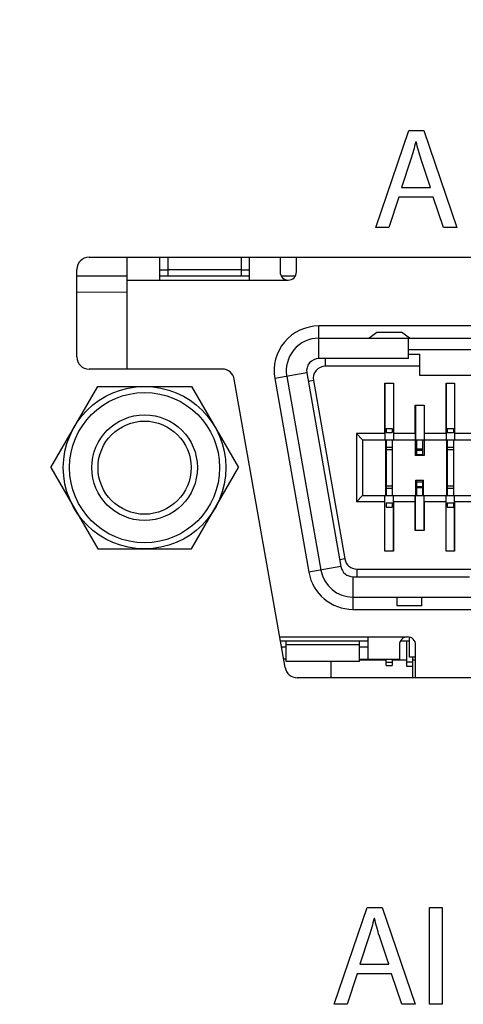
# Model space of a CAD drawing. Header units: inches. Extents: x 0 to 34, y 0 to 22.
# Tile 23 of 38: x 23.7 to 24.1, y 5.5 to 6.4. Entities that reach past the tile are written whole.
import ezdxf

# ---------------------------------------------------------------- set-up
doc = ezdxf.new("R2010")
doc.units = ezdxf.units.IN
doc.header["$LTSCALE"] = 1.87
doc.header["$MEASUREMENT"] = 0
doc.layers.get('0').update_dxf_attribs({"linetype": 'CONTINUOUS'})
for name, color, linetype in [('02___PRT_ALL_AXES', 7, 'CONTINUOUS'), ('DATUMCURVES', 7, 'CONTINUOUS'), ('DIMENSIONS', 7, 'CONTINUOUS')]:
    doc.layers.add(name, color=color, linetype=linetype)
doc.styles.get("Standard").update_dxf_attribs({"font": 'txt', "width": 0.8})
doc.dimstyles.new('DIMSTYLE_1', dxfattribs={"dimtxt": 0.125, "dimasz": 0.18, "dimexe": 0.125, "dimexo": 0.0625, "dimgap": 0.0625, "dimtad": 0, "dimtih": 1, "dimtoh": 1, "dimzin": 4, "dimdsep": 46, "dimtxsty": 'STANDARD', "dimblk": '_FILLED', "dimblk1": '_FILLED', "dimblk2": '_FILLED', "dimcen": 0.09, "dimadec": 0, "dimazin": 0, "dimtp": 0.001, "dimtm": 0.001, "dimtfac": 1, "dimtofl": 0, "dimtmove": 0, "dimatfit": 3, "dimldrblk": '_FILLED', "dimfxl": 1, "dimtolj": 1, "dimtzin": 4, "dimarcsym": 0})

# ---------------------------------------------------------------- blocks, each defined once
blk = doc.blocks.new('_FILLED')
at = {"color": 0, "linetype": 'BYBLOCK'}
blk.add_solid([(0, 0), (-1, 0.1736), (-1, -0.1736)], dxfattribs=at)
blk = doc.blocks.new('*D3')
at = {"layer": 'DIMENSIONS', "color": 2, "linetype": 'CONTINUOUS'}
for p, q in [((15.91209, 6.21276), (15.91209, 7.44951)), ((24.27823, 6.21276), (24.27823, 7.44951)), ((15.91209, 7.32451), (19.42016, 7.32451)), ((24.27823, 7.32451), (20.77016, 7.32451))]:
    blk.add_line(p, q, dxfattribs=at)
at = {"layer": 'DIMENSIONS', "color": 2, "linetype": 'CONTINUOUS', "xscale": 0.18, "yscale": 0.18, "zscale": 0.18, "rotation": 180}
blk.add_blockref('_FILLED', (15.91209, 7.32451), dxfattribs=at)
at = {"layer": 'DIMENSIONS', "color": 2, "linetype": 'CONTINUOUS', "xscale": 0.18, "yscale": 0.18, "zscale": 0.18}
blk.add_blockref('_FILLED', (24.27823, 7.32451), dxfattribs=at)
at = {"layer": 'DIMENSIONS', "color": 2, "linetype": 'CONTINUOUS', "insert": (20.09516, 7.38701), "char_height": 0.125, "width": 1.225, "attachment_point": 2, "line_spacing_factor": 0.9}
blk.add_mtext('8.37{\\Ftxt.shx;\\W1.000000;\\H0.125000; }[212.5]', dxfattribs=at)

msp = doc.modelspace()

# ---------------------------------------------------------------- linework, layer by layer
at = {"color": 7, "linetype": 'CONTINUOUS'}
for p, q in [((23.75213, 6.21662), (24.8035, 6.21662)), ((23.78906, 6.10862), (23.78906, 6.21621)), ((23.82055, 6.19455), (23.82055, 6.21621)), ((23.82843, 6.19849), (23.82843, 6.21662)), ((23.89929, 6.19849), (23.89929, 6.21662)), ((23.90717, 6.19455), (23.90717, 6.21621)), ((23.93669, 6.21621), (23.93669, 6.20243)), ((23.95244, 6.20243), (23.95244, 6.21662)), ((23.74032, 6.12043), (23.74032, 6.20481)), ((23.82055, 6.2044), (23.82843, 6.2044)), ((23.89929, 6.20454), (23.82843, 6.20454)), ((23.89929, 6.2044), (23.90717, 6.2044)), ((23.78906, 6.19849), (23.74032, 6.19849)), ((23.78906, 6.19455), (23.94457, 6.19455)), ((23.90717, 6.19849), (23.82055, 6.19849)), ((23.95139, 6.19849), (23.93775, 6.19849)), ((23.78906, 6.18277), (23.74032, 6.18275)), ((24.58236, 6.15026), (23.9741, 6.15026)), ((23.9741, 6.11877), (23.9741, 6.15026)), ((24.02232, 6.13845), (24.0302, 6.14436)), ((24.0302, 6.14436), (24.05382, 6.14436)), ((24.06169, 6.13845), (24.05382, 6.14436)), ((23.9741, 6.13845), (24.58236, 6.13845)), ((24.06071, 6.11877), (24.06071, 6.13845)), ((24.06071, 6.12758), (24.14142, 6.12758)), ((24.06071, 6.12319), (24.07154, 6.12319)), ((24.07154, 6.10253), (24.07154, 6.12319)), ((24.06071, 6.11877), (23.9741, 6.11877)), ((23.98044, 6.11138), (23.98044, 6.11877)), ((23.88082, 6.10862), (23.75213, 6.10862)), ((23.96246, 6.1049), (23.93145, 6.09943)), ((23.96246, 6.1049), (23.99544, 5.9179)), ((24.07154, 6.11138), (23.98044, 6.11138)), ((23.94155, 5.82038), (23.89245, 6.09886)), ((23.93145, 6.09943), (23.96442, 5.91243)), ((23.94308, 6.10149), (23.97605, 5.91448)), ((23.9688, 6.09752), (23.96392, 6.09666)), ((23.9688, 6.09752), (23.99918, 5.92528)), ((24.03787, 6.09495), (24.04614, 6.09495)), ((24.03787, 6.04632), (24.03787, 6.09495)), ((24.03795, 6.09495), (24.03795, 6.04042)), ((24.04607, 6.09495), (24.04607, 6.04042)), ((24.04614, 6.09495), (24.04614, 6.04632)), ((24.13059, 6.10253), (24.07154, 6.10253)), ((24.09693, 6.09495), (24.1052, 6.09495)), ((24.09693, 6.04632), (24.09693, 6.09495)), ((24.097, 6.09495), (24.097, 6.04042)), ((24.10512, 6.09495), (24.10512, 6.04042)), ((24.1052, 6.09495), (24.1052, 6.04632)), ((24.06721, 6.07388), (24.07587, 6.07388)), ((24.06721, 6.04632), (24.06721, 6.07388)), ((24.06729, 6.07388), (24.06729, 6.04042)), ((24.07579, 6.07388), (24.07579, 6.04042)), ((24.07587, 6.07388), (24.07587, 6.04632)), ((24.03906, 6.0514), (24.04496, 6.0514)), ((24.03906, 6.0514), (24.03906, 6.04747)), ((24.03906, 6.04747), (24.04496, 6.04747)), ((24.04496, 6.0514), (24.04496, 6.04747)), ((24.09811, 6.0514), (24.10402, 6.0514)), ((24.09811, 6.0514), (24.09811, 6.04747)), ((24.09811, 6.04747), (24.10402, 6.04747)), ((24.10402, 6.0514), (24.10402, 6.04747)), ((24.03787, 6.04632), (24.01032, 6.04632)), ((24.01032, 6.04632), (24.01622, 6.04042)), ((24.01032, 6.04632), (24.01032, 5.98058)), ((24.01622, 6.04042), (24.53748, 6.04042)), ((24.01622, 6.04042), (24.01622, 5.98648)), ((24.03787, 6.04632), (24.03794, 6.04042)), ((24.03866, 5.98648), (24.03866, 6.04042)), ((24.03906, 6.04042), (24.03906, 5.98648)), ((24.04496, 6.04042), (24.04496, 5.98648)), ((24.04536, 5.98648), (24.04536, 6.04042)), ((24.04614, 6.04632), (24.04608, 6.04042)), ((24.06721, 6.04632), (24.04614, 6.04632)), ((24.06721, 6.04632), (24.06727, 6.04042)), ((24.06721, 6.04042), (24.06721, 6.02506)), ((24.06858, 6.02506), (24.06858, 6.04042)), ((24.07449, 6.02506), (24.07449, 6.04042)), ((24.07587, 6.04632), (24.0758, 6.04042)), ((24.09693, 6.04632), (24.07587, 6.04632)), ((24.07587, 6.04042), (24.07587, 6.02506)), ((24.09693, 6.04632), (24.09699, 6.04042)), ((24.09772, 5.98648), (24.09772, 6.04042)), ((24.09811, 6.04042), (24.09811, 5.98648)), ((24.10402, 6.04042), (24.10402, 5.98648)), ((24.10441, 5.98648), (24.10441, 6.04042)), ((24.1052, 6.04632), (24.10513, 6.04042)), ((24.12626, 6.04632), (24.1052, 6.04632)), ((24.03906, 6.03327), (24.04496, 6.03327)), ((24.03906, 6.03093), (24.04496, 6.03093)), ((24.06858, 6.03149), (24.07449, 6.03149)), ((24.06858, 6.03038), (24.07449, 6.03038)), ((24.09811, 6.03327), (24.10402, 6.03327)), ((24.09811, 6.03093), (24.10402, 6.03093)), ((24.07587, 6.02506), (24.06721, 6.02506)), ((24.06858, 6.02605), (24.07449, 6.02605)), ((24.06789, 6.00144), (24.07518, 6.00144)), ((24.06789, 5.98648), (24.06789, 6.00144)), ((24.06858, 5.98648), (24.06858, 6.00144)), ((24.06858, 5.99967), (24.07449, 5.99967)), ((24.07449, 5.98648), (24.07449, 6.00144)), ((24.07518, 5.98648), (24.07518, 6.00144)), ((24.03906, 5.99589), (24.04496, 5.99589)), ((24.03906, 5.99355), (24.04496, 5.99355)), ((24.06858, 5.99534), (24.07449, 5.99534)), ((24.06858, 5.99423), (24.07449, 5.99423)), ((24.09811, 5.99589), (24.10402, 5.99589)), ((24.09811, 5.99355), (24.10402, 5.99355)), ((24.01032, 5.98058), (24.01622, 5.98648)), ((24.03787, 5.98058), (24.01032, 5.98058)), ((24.01622, 5.98648), (24.53748, 5.98648)), ((24.03787, 5.98058), (24.03794, 5.98648)), ((24.03787, 5.93274), (24.03787, 5.98058)), ((24.03795, 5.93274), (24.03795, 5.98648)), ((24.04607, 5.93274), (24.04607, 5.98648)), ((24.04614, 5.98058), (24.04608, 5.98648)), ((24.06721, 5.98058), (24.04614, 5.98058)), ((24.04614, 5.98058), (24.04614, 5.93274)), ((24.06721, 5.98058), (24.06727, 5.98648)), ((24.06721, 5.95262), (24.06721, 5.98058)), ((24.06729, 5.95262), (24.06729, 5.98648)), ((24.07579, 5.95262), (24.07579, 5.98648)), ((24.07587, 5.98058), (24.0758, 5.98648)), ((24.09693, 5.98058), (24.07587, 5.98058)), ((24.07587, 5.98058), (24.07587, 5.95262)), ((24.09693, 5.98058), (24.09699, 5.98648)), ((24.09693, 5.93274), (24.09693, 5.98058)), ((24.097, 5.93274), (24.097, 5.98648)), ((24.10512, 5.93274), (24.10512, 5.98648)), ((24.1052, 5.98058), (24.10513, 5.98648)), ((24.12626, 5.98058), (24.1052, 5.98058)), ((24.1052, 5.98058), (24.1052, 5.93274)), ((24.03906, 5.97935), (24.04496, 5.97935)), ((24.03906, 5.97935), (24.03906, 5.97542)), ((24.03906, 5.97542), (24.04496, 5.97542)), ((24.04496, 5.97935), (24.04496, 5.97542)), ((24.09811, 5.97935), (24.10402, 5.97935)), ((24.09811, 5.97935), (24.09811, 5.97542)), ((24.09811, 5.97542), (24.10402, 5.97542)), ((24.10402, 5.97935), (24.10402, 5.97542)), ((24.07587, 5.95262), (24.06721, 5.95262)), ((24.04614, 5.93274), (24.03787, 5.93274)), ((24.1052, 5.93274), (24.09693, 5.93274)), ((23.99918, 5.92528), (23.99429, 5.92442)), ((23.99544, 5.9179), (23.96442, 5.91243)), ((24.01081, 5.91552), (24.13059, 5.91552)), ((24.01081, 5.91552), (24.01081, 5.90814)), ((24.00707, 5.90814), (24.11976, 5.90814)), ((24.00707, 5.90814), (24.00707, 5.87664)), ((24.00707, 5.88845), (24.54939, 5.88845)), ((24.04988, 5.88008), (24.04988, 5.88845)), ((24.0735, 5.88008), (24.0735, 5.88845)), ((24.00707, 5.87664), (24.54939, 5.87664)), ((24.0735, 5.88008), (24.04988, 5.88008)), ((23.93632, 5.85006), (24.05973, 5.85006)), ((24.02134, 5.85006), (24.02134, 5.82841)), ((24.06169, 5.83038), (24.06169, 5.84981)), ((23.93701, 5.84613), (24.02134, 5.84613)), ((23.9426, 5.84022), (23.93805, 5.84022)), ((23.9426, 5.82644), (23.9426, 5.84613)), ((24.01347, 5.84235), (23.9426, 5.84235)), ((24.01347, 5.82644), (24.01347, 5.84613)), ((24.02134, 5.84022), (24.01347, 5.84022)), ((24.05185, 5.84219), (24.05185, 5.82841)), ((24.05291, 5.84613), (24.06169, 5.84613)), ((24.05874, 5.84613), (24.05874, 5.82193)), ((24.0676, 5.81062), (24.0676, 5.84219)), ((23.9426, 5.82841), (23.94013, 5.82841)), ((24.01347, 5.82841), (24.05185, 5.82841)), ((24.03906, 5.82247), (24.03906, 5.82841)), ((24.04496, 5.82841), (24.04496, 5.82247)), ((24.0676, 5.83038), (24.06169, 5.83038)), ((24.06465, 5.83038), (24.06466, 5.81062)), ((24.01347, 5.82644), (23.9426, 5.82644)), ((23.98566, 5.82644), (23.98566, 5.81062)), ((24.03906, 5.82741), (24.01347, 5.82741)), ((24.03906, 5.82573), (24.04496, 5.82573)), ((24.03906, 5.82248), (24.04496, 5.82248)), ((24.03906, 5.82247), (24.04496, 5.82247)), ((24.05874, 5.82741), (24.04496, 5.82741)), ((24.06465, 5.8255), (24.05874, 5.8255)), ((24.05874, 5.82191), (24.06465, 5.82191)), ((24.0676, 5.82741), (24.06465, 5.82741)), ((24.60386, 5.81062), (23.95318, 5.81062))]:
    msp.add_line(p, q, dxfattribs=at)
for radius in [0.0785, 0.0725, 0.051, 0.045]:
    msp.add_circle((23.80579, 6.01345), radius, dxfattribs=at)
for centre, radius, start, end in [((23.75213, 6.20481), 0.01181, 90, 180), ((23.94457, 6.20243), 0.00787, 180, 360), ((23.9741, 6.10695), 0.04331, 90, 190), ((23.9741, 6.10695), 0.0315, 90, 190), ((23.75213, 6.12043), 0.01181, 180, 270), ((23.9741, 6.10695), 0.01181, 90, 190), ((23.88082, 6.09681), 0.01181, 10, 90), ((23.98044, 6.09957), 0.01181, 90, 190), ((24.01081, 5.92733), 0.01181, 190, 270), ((24.00707, 5.91995), 0.0315, 190, 270), ((24.00707, 5.91995), 0.01181, 190, 270), ((24.00707, 5.91995), 0.04331, 190, 270), ((24.05973, 5.84219), 0.00787, 0, 180), ((23.95318, 5.82243), 0.01181, 190, 270)]:
    msp.add_arc(centre, radius, start, end, dxfattribs=at)
at = {"layer": '02___PRT_ALL_AXES', "color": 7, "linetype": 'CONTINUOUS'}
for p, q in [((23.71514, 6.01345), (23.76047, 6.09195)), ((23.76047, 6.09195), (23.85111, 6.09195)), ((23.85111, 6.09195), (23.89643, 6.01345)), ((23.71514, 6.01345), (23.76047, 5.93495)), ((23.85111, 5.93495), (23.89643, 6.01345)), ((23.76047, 5.93495), (23.85111, 5.93495))]:
    msp.add_line(p, q, dxfattribs=at)
at = {"layer": 'DATUMCURVES', "color": 40, "linetype": 'CONTINUOUS'}
for p, q in [((24.02917, 6.24525), (24.06098, 6.33887)), ((24.06098, 6.33887), (24.07556, 6.33887)), ((24.07556, 6.33887), (24.1075, 6.24525)), ((24.06806, 6.32817), (24.06764, 6.32817)), ((24.06307, 6.31122), (24.0539, 6.28414)), ((24.08208, 6.28414), (24.07278, 6.31109)), ((24.0539, 6.28414), (24.08208, 6.28414)), ((24.05139, 6.2747), (24.04168, 6.24525)), ((24.08459, 6.2747), (24.05139, 6.2747)), ((24.09459, 6.24525), (24.08459, 6.2747)), ((24.04168, 6.24525), (24.02917, 6.24525)), ((24.1075, 6.24525), (24.09459, 6.24525)), ((23.98892, 5.49527), (24.02072, 5.58888)), ((24.02072, 5.58888), (24.0353, 5.58888)), ((24.0353, 5.58888), (24.06724, 5.49527)), ((24.08086, 5.58888), (24.09308, 5.58888)), ((24.08086, 5.49527), (24.08086, 5.58888)), ((24.09308, 5.58888), (24.09308, 5.49527)), ((24.0278, 5.57818), (24.02738, 5.57818)), ((24.02281, 5.56124), (24.01364, 5.53415)), ((24.04183, 5.53415), (24.03252, 5.5611)), ((24.01364, 5.53415), (24.04183, 5.53415)), ((24.01113, 5.52471), (24.00142, 5.49527)), ((24.04434, 5.52471), (24.01113, 5.52471)), ((24.05433, 5.49527), (24.04434, 5.52471)), ((24.00142, 5.49527), (23.98892, 5.49527)), ((24.06724, 5.49527), (24.05433, 5.49527)), ((24.09308, 5.49527), (24.08086, 5.49527))]:
    msp.add_line(p, q, dxfattribs=at)
for points in [[(24.06764, 6.32817), (24.06633, 6.32247), (24.06483, 6.3168), (24.06307, 6.31122)], [(24.07278, 6.31109), (24.07099, 6.31672), (24.06953, 6.32245), (24.06806, 6.32817)], [(24.02738, 5.57818), (24.02607, 5.57248), (24.02458, 5.56681), (24.02281, 5.56124)], [(24.03252, 5.5611), (24.03073, 5.56673), (24.02928, 5.57246), (24.0278, 5.57818)]]:
    msp.add_open_spline(points, degree=3, dxfattribs=at)

# ---------------------------------------------------------------- dimensions: what is measured, and where the dimension line sits
at = {"layer": 'DIMENSIONS', "color": 2, "linetype": 'CONTINUOUS'}
dim = msp.add_linear_dim(base=(24.27823, 7.32451), p1=(15.91209, 6.15026), p2=(24.27823, 6.15026), dimstyle='DIMSTYLE_1', dxfattribs=at)
dim.commit()
dim.dimension.update_dxf_attribs({"geometry": '*D3', "text_midpoint": (20.09516, 7.32451), "dimtype": 160})

doc.saveas('drawing.dxf')
